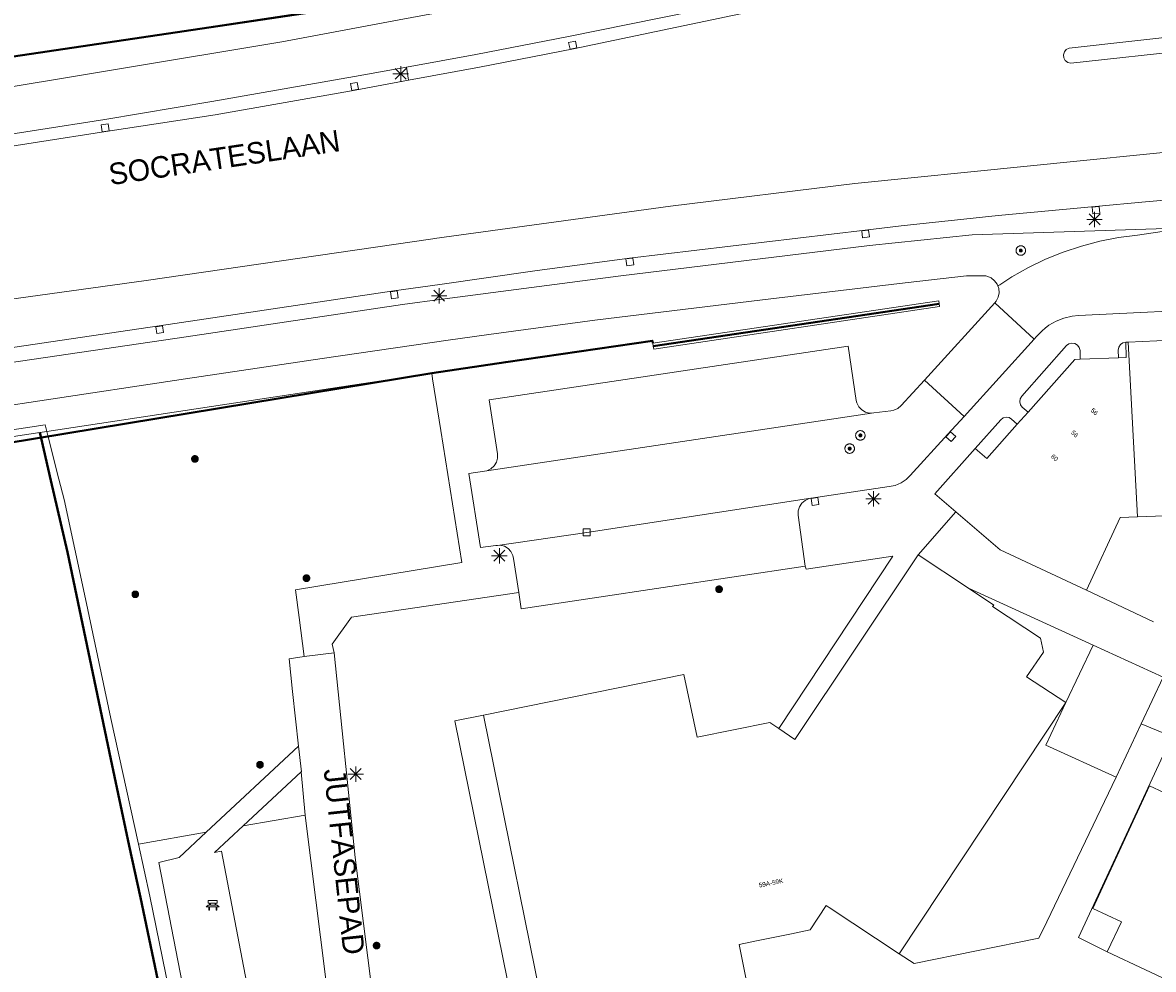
# Model space of a CAD drawing. Header units: metres. Extents: x 135779 to 137489, y 452643 to 455118.
# Tile 82 of 256: x 136153 to 136227, y 453193 to 453254. Entities that reach past the tile are written whole.
import ezdxf
from ezdxf.enums import TextEntityAlignment as Align

# ---------------------------------------------------------------- set-up
doc = ezdxf.new("R2010")
doc.units = ezdxf.units.M
doc.linetypes.add('DGN_Style_3', pattern=[78.572352, 56.123108, -22.449243])
doc.linetypes.add('DGN_Style_4', pattern=[89.853097, 44.898487, -22.449243, 0.056123, -22.449243])
for name, color, linetype, lineweight in [('KTop_BTD_Groenvoorziening', 62, 'Continuous', 13), ('KTop_BTD_Groenvoorziening_bosplantsoen', 62, 'Continuous', 13), ('KTop_BTD_Groenvoorziening_gras- en kruidachtigen', 62, 'Continuous', 13), ('KTop_NAR_Huisnummer (t)', 7, 'Continuous', 13), ('KTop_NAR_Huisnummer tijdelijk (t)', 7, 'Continuous', 13), ('KTop_ORL_Weg_Straatnaam (t)', 7, 'Continuous', 13), ('KTop_PAL_Lichtmast', 40, 'Continuous', 13), ('KTop_PND_Grondvlaksituatie van BAG-pand [tachy]', 1, 'Continuous', 13), ('KTop_PND_Pandscheiding', 40, 'Continuous', 13), ('KTop_PUT_Inspectie- of rioolput', 15, 'Continuous', 13), ('KTop_PUT_Kolk', 15, 'Continuous', 13), ('KTop_SHD_Damwand (l)', 1, 'Continuous', 40), ('KTop_SHD_Hek (l)', 15, 'DGN_Style_4', 40), ('KTop_SHD_Kademuur', 16, 'Continuous', 13), ('KTop_SHD_Muur', 15, 'Continuous', 13), ('KTop_SHD_Muur (l)', 15, 'Continuous', 40), ('KTop_STM_Bank', 40, 'Continuous', 13), ('KTop_VGO_Boom', 92, 'Continuous', 13), ('KTop_VGO_Haag (l)', 92, 'DGN_Style_3', 40), ('KTop_WGD_Fietspad', 40, 'Continuous', 13), ('KTop_WGD_Parkeervlak', 251, 'Continuous', 13), ('KTop_WGD_Rijbaan_Lokale weg', 251, 'Continuous', 13), ('KTop_WGD_Rijbaan_Lokale weg_OV-strook', 251, 'Continuous', 13), ('KTop_WGD_Rijbaan_Lokale weg_verkeersdrempel', 40, 'Continuous', 13), ('KTop_WGD_Voetpad', 251, 'Continuous', 13), ('KTop_WGD_Voetpad_achterpad', 251, 'Continuous', 13), ('KTop_WTD_Waterloop', 150, 'Continuous', 13)]:
    doc.layers.add(name, color=color, linetype=linetype, lineweight=lineweight)
doc.styles.add('Style-ROVU', font='ROVU.shx')
doc.styles.add('Style-ROVUCURSIEF', font='ROVUCURSIEF.shx')

# ---------------------------------------------------------------- blocks, each defined once
blk = doc.blocks.new('PAL_Lichtmast')
at = {"layer": 'KTop_PAL_Lichtmast'}
for p, q in [((-0.354, -0.354), (0.354, 0.354)), ((0.354, -0.354), (-0.354, 0.354)), ((0, -0.5), (0, 0.5)), ((-0.5, 0), (0.5, 0))]:
    blk.add_line(p, q, dxfattribs=at)
blk = doc.blocks.new('PUT_Inspectie-_of_rioolput')
at = {"layer": 'KTop_PUT_Inspectie- of rioolput', "flags": 128}
for points in [[(0.31, 0), (0.308, 0.032), (0.303, 0.064), (0.294, 0.095), (0.283, 0.126), (0.268, 0.155), (0.25, 0.182), (0.23, 0.207), (0.207, 0.23), (0.182, 0.25), (0.154, 0.268), (0.126, 0.283), (0.095, 0.294), (0.064, 0.303), (0.032, 0.308), (0, 0.309), (-0.032, 0.308), (-0.064, 0.303), (-0.096, 0.294), (-0.126, 0.283), (-0.155, 0.268), (-0.182, 0.25), (-0.207, 0.23), (-0.23, 0.207), (-0.25, 0.182), (-0.268, 0.154), (-0.283, 0.126), (-0.294, 0.095), (-0.303, 0.064), (-0.308, 0.032), (-0.309, 0), (-0.308, -0.032), (-0.303, -0.064), (-0.294, -0.096), (-0.283, -0.126), (-0.268, -0.155), (-0.25, -0.182), (-0.23, -0.207), (-0.207, -0.23), (-0.182, -0.25), (-0.155, -0.268), (-0.126, -0.283), (-0.096, -0.294), (-0.064, -0.303), (-0.032, -0.308), (0, -0.309), (0.032, -0.308), (0.064, -0.303), (0.095, -0.294), (0.126, -0.283), (0.155, -0.268), (0.182, -0.25), (0.207, -0.23), (0.23, -0.207), (0.25, -0.182), (0.268, -0.155), (0.283, -0.126), (0.294, -0.096), (0.303, -0.064), (0.308, -0.032), (0.31, 0)], [(0.095, 0), (0.094, 0.009), (0.092, 0.019), (0.09, 0.029), (0.086, 0.038), (0.082, 0.047), (0.076, 0.055), (0.07, 0.063), (0.063, 0.07), (0.055, 0.076), (0.047, 0.082), (0.038, 0.086), (0.029, 0.09), (0.019, 0.092), (0.009, 0.094), (0, 0.094), (-0.01, 0.094), (-0.02, 0.092), (-0.029, 0.09), (-0.039, 0.086), (-0.048, 0.082), (-0.056, 0.076), (-0.064, 0.07), (-0.071, 0.063), (-0.077, 0.055), (-0.082, 0.047), (-0.087, 0.038), (-0.09, 0.029), (-0.093, 0.019), (-0.094, 0.009), (-0.095, 0), (-0.094, -0.01), (-0.093, -0.02), (-0.09, -0.029), (-0.087, -0.039), (-0.082, -0.048), (-0.077, -0.056), (-0.071, -0.064), (-0.064, -0.071), (-0.056, -0.077), (-0.047, -0.082), (-0.039, -0.087), (-0.029, -0.09), (-0.02, -0.093), (-0.01, -0.094), (0, -0.095), (0.009, -0.094), (0.019, -0.093), (0.029, -0.09), (0.038, -0.087), (0.047, -0.082), (0.055, -0.077), (0.063, -0.071), (0.07, -0.064), (0.076, -0.056), (0.082, -0.047), (0.086, -0.039), (0.09, -0.029), (0.092, -0.02), (0.094, -0.01), (0.095, 0)], [(0.035, 0), (0.034, 0.003), (0.034, 0.007), (0.033, 0.01), (0.031, 0.014), (0.03, 0.017), (0.028, 0.02), (0.026, 0.023), (0.023, 0.026), (0.02, 0.028), (0.017, 0.03), (0.014, 0.031), (0.01, 0.033), (0.007, 0.034), (0.003, 0.034), (0, 0.034), (-0.004, 0.034), (-0.007, 0.034), (-0.011, 0.033), (-0.014, 0.031), (-0.018, 0.03), (-0.021, 0.028), (-0.023, 0.026), (-0.026, 0.023), (-0.028, 0.02), (-0.03, 0.017), (-0.032, 0.014), (-0.033, 0.01), (-0.034, 0.007), (-0.035, 0.003), (-0.035, 0), (-0.035, -0.004), (-0.034, -0.007), (-0.033, -0.011), (-0.032, -0.014), (-0.03, -0.018), (-0.028, -0.021), (-0.026, -0.023), (-0.023, -0.026), (-0.021, -0.028), (-0.017, -0.03), (-0.014, -0.032), (-0.011, -0.033), (-0.007, -0.034), (-0.004, -0.035), (0, -0.035), (0.003, -0.035), (0.007, -0.034), (0.01, -0.033), (0.014, -0.032), (0.017, -0.03), (0.02, -0.028), (0.023, -0.026), (0.026, -0.023), (0.028, -0.021), (0.03, -0.017), (0.031, -0.014), (0.033, -0.011), (0.034, -0.007), (0.034, -0.004), (0.035, 0)], [(0.01, 0.02), (0.007, 0.02), (0.005, 0.021), (0.003, 0.022), (0.001, 0.022), (-0.001, 0.022), (-0.004, 0.022), (-0.006, 0.021), (-0.008, 0.02), (-0.01, 0.019), (-0.012, 0.018), (-0.014, 0.017), (-0.016, 0.015), (-0.017, 0.013), (-0.019, 0.012), (-0.02, 0.009), (-0.021, 0.007), (-0.022, 0.005), (-0.022, 0.003), (-0.022, 0.001), (-0.022, -0.001), (-0.022, -0.004), (-0.022, -0.006), (-0.021, -0.008), (-0.02, -0.01), (-0.019, -0.012), (-0.017, -0.014), (-0.016, -0.016), (-0.014, -0.017), (-0.012, -0.019), (-0.01, -0.02), (-0.008, -0.021), (-0.006, -0.022), (-0.003, -0.022), (-0.001, -0.022), (0.001, -0.022), (0.003, -0.022), (0.005, -0.022), (0.008, -0.021), (0.01, -0.02), (0.012, -0.019), (0.014, -0.017), (0.015, -0.016), (0.017, -0.014), (0.018, -0.012), (0.02, -0.01), (0.02, -0.008), (0.021, -0.006), (0.022, -0.003), (0.022, -0.001), (0.022, 0.001), (0.022, 0.003), (0.021, 0.005), (0.02, 0.008), (0.019, 0.01), (0.018, 0.012), (0.017, 0.014), (0.015, 0.015), (0.013, 0.017), (0.012, 0.018), (0.01, 0.02)]]:
    blk.add_lwpolyline(points, dxfattribs=at)
blk = doc.blocks.new('PUT_Kolk')
at = {"layer": 'KTop_PUT_Kolk', "flags": 128}
blk.add_lwpolyline([(0.225, -0.225), (0.225, 0.225), (-0.225, 0.225), (-0.225, -0.225), (0.225, -0.225)], dxfattribs=at)
blk = doc.blocks.new('STM_Bank')
at = {"layer": 'KTop_STM_Bank'}
for p, q in [((-0.416, -0.089), (-0.298, 0.019)), ((-0.298, 0.314), (0.298, 0.314)), ((-0.298, 0.143), (-0.298, 0.314)), ((-0.2, 0.143), (-0.298, 0.143)), ((-0.298, 0.019), (-0.2, 0.019)), ((-0.2, 0.019), (-0.2, 0.143)), ((0.157, 0.143), (-0.154, 0.143)), ((-0.154, 0.143), (-0.154, 0.019)), ((-0.154, 0.019), (0.157, 0.019)), ((0.157, 0.019), (0.157, 0.143)), ((0.298, 0.143), (0.203, 0.143)), ((0.203, 0.143), (0.203, 0.019)), ((0.203, 0.019), (0.298, 0.019)), ((0.298, 0.314), (0.298, 0.143)), ((0.298, 0.019), (0.416, -0.089)), ((-0.259, -0.089), (-0.416, -0.089)), ((-0.259, -0.315), (-0.259, -0.089)), ((-0.213, -0.315), (-0.259, -0.315)), ((0.216, -0.089), (-0.213, -0.089)), ((-0.213, -0.089), (-0.213, -0.315)), ((0.216, -0.305), (0.216, -0.089)), ((0.259, -0.305), (0.216, -0.305)), ((0.416, -0.089), (0.259, -0.089)), ((0.259, -0.089), (0.259, -0.305))]:
    blk.add_line(p, q, dxfattribs=at)
blk = doc.blocks.new('VGO_Boom')
at = {"layer": 'KTop_VGO_Boom', "flags": 128}
for points in [[(0.215, 0), (0.214, 0.022), (0.21, 0.045), (0.204, 0.066), (0.196, 0.087), (0.186, 0.108), (0.174, 0.126), (0.16, 0.144), (0.144, 0.16), (0.126, 0.174), (0.107, 0.186), (0.087, 0.196), (0.066, 0.204), (0.045, 0.21), (0.022, 0.214), (-0.001, 0.215), (-0.023, 0.214), (-0.045, 0.21), (-0.067, 0.204), (-0.088, 0.196), (-0.108, 0.186), (-0.127, 0.174), (-0.144, 0.16), (-0.16, 0.144), (-0.174, 0.126), (-0.187, 0.107), (-0.197, 0.087), (-0.205, 0.066), (-0.211, 0.045), (-0.214, 0.022), (-0.215, -0.001), (-0.214, -0.023), (-0.211, -0.045), (-0.205, -0.067), (-0.197, -0.088), (-0.187, -0.108), (-0.174, -0.127), (-0.16, -0.144), (-0.144, -0.16), (-0.127, -0.174), (-0.108, -0.187), (-0.088, -0.197), (-0.067, -0.205), (-0.045, -0.211), (-0.023, -0.214), (0, -0.215), (0.022, -0.214), (0.045, -0.211), (0.066, -0.205), (0.087, -0.197), (0.108, -0.187), (0.126, -0.174), (0.144, -0.16), (0.16, -0.144), (0.174, -0.127), (0.186, -0.108), (0.196, -0.088), (0.204, -0.067), (0.21, -0.045), (0.214, -0.023), (0.215, -0.001)], [(0.155, 0), (0.154, 0.016), (0.152, 0.032), (0.147, 0.048), (0.142, 0.063), (0.134, 0.078), (0.125, 0.091), (0.115, 0.104), (0.104, 0.115), (0.091, 0.125), (0.077, 0.134), (0.063, 0.142), (0.048, 0.147), (0.032, 0.152), (0.016, 0.154), (-0.001, 0.155), (-0.017, 0.154), (-0.033, 0.152), (-0.048, 0.147), (-0.064, 0.142), (-0.078, 0.134), (-0.092, 0.125), (-0.104, 0.115), (-0.116, 0.104), (-0.126, 0.091), (-0.135, 0.077), (-0.142, 0.063), (-0.148, 0.048), (-0.152, 0.032), (-0.155, 0.016), (-0.155, -0.001), (-0.155, -0.017), (-0.152, -0.033), (-0.148, -0.048), (-0.142, -0.064), (-0.135, -0.078), (-0.126, -0.092), (-0.116, -0.104), (-0.104, -0.116), (-0.092, -0.126), (-0.078, -0.135), (-0.064, -0.142), (-0.048, -0.148), (-0.033, -0.152), (-0.017, -0.155), (0, -0.155), (0.016, -0.155), (0.032, -0.152), (0.048, -0.148), (0.063, -0.142), (0.078, -0.135), (0.091, -0.126), (0.104, -0.116), (0.115, -0.104), (0.125, -0.092), (0.134, -0.078), (0.142, -0.064), (0.147, -0.048), (0.152, -0.033), (0.154, -0.017), (0.155, -0.001)], [(0.095, 0), (0.094, 0.01), (0.093, 0.02), (0.09, 0.029), (0.087, 0.039), (0.082, 0.048), (0.077, 0.056), (0.071, 0.064), (0.064, 0.071), (0.056, 0.077), (0.047, 0.082), (0.039, 0.087), (0.029, 0.09), (0.02, 0.093), (0.01, 0.094), (-0.001, 0.095), (-0.01, 0.094), (-0.02, 0.093), (-0.03, 0.09), (-0.039, 0.087), (-0.048, 0.082), (-0.056, 0.077), (-0.064, 0.071), (-0.071, 0.064), (-0.077, 0.056), (-0.083, 0.047), (-0.087, 0.039), (-0.091, 0.029), (-0.093, 0.02), (-0.095, 0.01), (-0.095, -0.001), (-0.095, -0.01), (-0.093, -0.02), (-0.091, -0.03), (-0.087, -0.039), (-0.083, -0.048), (-0.077, -0.056), (-0.071, -0.064), (-0.064, -0.071), (-0.056, -0.077), (-0.048, -0.083), (-0.039, -0.087), (-0.03, -0.091), (-0.02, -0.093), (-0.01, -0.095), (0, -0.095), (0.01, -0.095), (0.02, -0.093), (0.029, -0.091), (0.039, -0.087), (0.048, -0.083), (0.056, -0.077), (0.064, -0.071), (0.071, -0.064), (0.077, -0.056), (0.082, -0.048), (0.087, -0.039), (0.09, -0.03), (0.093, -0.02), (0.094, -0.01), (0.095, -0.001)], [(0.035, 0), (0.035, 0.004), (0.034, 0.007), (0.033, 0.011), (0.032, 0.014), (0.03, 0.018), (0.028, 0.021), (0.026, 0.023), (0.023, 0.026), (0.021, 0.028), (0.017, 0.03), (0.014, 0.032), (0.011, 0.033), (0.007, 0.034), (0.004, 0.035), (-0.001, 0.035), (-0.004, 0.035), (-0.008, 0.034), (-0.011, 0.033), (-0.015, 0.032), (-0.018, 0.03), (-0.021, 0.028), (-0.024, 0.026), (-0.027, 0.023), (-0.029, 0.021), (-0.031, 0.017), (-0.032, 0.014), (-0.034, 0.011), (-0.035, 0.007), (-0.035, 0.004), (-0.035, -0.001), (-0.035, -0.004), (-0.035, -0.008), (-0.034, -0.011), (-0.032, -0.015), (-0.031, -0.018), (-0.029, -0.021), (-0.027, -0.024), (-0.024, -0.027), (-0.021, -0.029), (-0.018, -0.031), (-0.015, -0.032), (-0.011, -0.034), (-0.008, -0.035), (-0.004, -0.035), (0, -0.035), (0.004, -0.035), (0.007, -0.035), (0.011, -0.034), (0.014, -0.032), (0.018, -0.031), (0.021, -0.029), (0.023, -0.027), (0.026, -0.024), (0.028, -0.021), (0.03, -0.018), (0.032, -0.015), (0.033, -0.011), (0.034, -0.008), (0.035, -0.004), (0.035, 0)]]:
    blk.add_lwpolyline(points, dxfattribs=at)

msp = doc.modelspace()

# ---------------------------------------------------------------- linework, layer by layer
at = {"layer": 'KTop_BTD_Groenvoorziening', "flags": 128}
msp.add_lwpolyline([(136178.384, 453251.475), (136178.515, 453250.622)], dxfattribs=at)
at = {"layer": 'KTop_BTD_Groenvoorziening_bosplantsoen', "flags": 128}
msp.add_lwpolyline([(136167.759, 453202.097), (136171.8, 453202.796)], dxfattribs=at)
at = {"layer": 'KTop_BTD_Groenvoorziening_gras- en kruidachtigen', "flags": 128}
for points in [[(136198.199, 453165.861), (136190.587, 453164.328), (136181.529, 453208.933), (136183.391, 453209.311)], [(136160.947, 453200.918), (136165.359, 453201.681)]]:
    msp.add_lwpolyline(points, dxfattribs=at)
at = {"layer": 'KTop_PND_Grondvlaksituatie van BAG-pand [tachy]', "flags": 128}
for points in [[(136225.208, 453233.58), (136225.235, 453232.58), (136224.732, 453232.561)], [(136225.35, 453233.586), (136225.208, 453233.58)], [(136229.091, 453233.746), (136225.35, 453233.586)], [(136222.244, 453232.468), (136221.884, 453232.454), (136218.84, 453229.029)], [(136224.732, 453232.561), (136222.244, 453232.468)], [(136218.84, 453229.029), (136218.142, 453228.244)], [(136218.142, 453228.244), (136216.155, 453226.009), (136215.406, 453226.668)], [(136215.406, 453226.668), (136212.768, 453223.713), (136214.145, 453222.536)], [(136214.145, 453222.536), (136217.024, 453220.074), (136222.642, 453217.443)], [(136222.642, 453217.443), (136224.835, 453222.163), (136225.955, 453222.204)], [(136225.955, 453222.204), (136231.28, 453222.397), (136231.332, 453221.256), (136235.478, 453221.446)], [(136211.681, 453219.741), (136203.671, 453207.711), (136202.614, 453208.427)], [(136214.964, 453217.568), (136211.681, 453219.741)], [(136221.3, 453210.127), (136218.751, 453211.791), (136219.841, 453213.411), (136219.651, 453214.311), (136216.531, 453216.371), (136216.621, 453216.471), (136214.964, 453217.568)], [(136223.07, 453213.86), (136221.3, 453210.127)], [(136226.21, 453208.738), (136227.64, 453211.77), (136223.07, 453213.86)], [(136183.391, 453209.311), (136196.441, 453211.941), (136197.311, 453207.871), (136202.031, 453208.821), (136202.614, 453208.427)], [(136210.451, 453193.771), (136221.3, 453210.127)], [(136221.3, 453210.127), (136220, 453207.35), (136224.57, 453205.26)], [(136197.849, 453167.423), (136192.131, 453166.271), (136183.391, 453209.311)], [(136224.57, 453205.26), (136226.21, 453208.738)], [(136232.681, 453199.524), (136233.607, 453201.52), (136228.615, 453203.844), (136226.755, 453204.706), (136223.054, 453196.722), (136224.914, 453195.86), (136224.001, 453193.891)], [(136200.736, 453190.935), (136200.303, 453193.081), (136200.041, 453194.381), (136201.161, 453194.611), (136203.451, 453195.081), (136204.671, 453195.341), (136205.701, 453196.911), (136205.907, 453196.775), (136210.451, 453193.771)], [(136224.001, 453193.891), (136228.989, 453191.564)]]:
    msp.add_lwpolyline(points, dxfattribs=at)
at = {"layer": 'KTop_PND_Pandscheiding', "flags": 128}
msp.add_lwpolyline([(136225.35, 453233.586), (136225.955, 453222.204)], dxfattribs=at)
at = {"layer": 'KTop_SHD_Damwand (l)', "flags": 128}
for points in [[(136154.529, 453227.7), (136154.616, 453227.34)], [(136154.616, 453227.34), (136155.25, 453224.575)], [(136176.087, 453105.413), (136172.682, 453128.255), (136169.875, 453146.365), (136168.338, 453155.42), (136165.91, 453170.315), (136162.778, 453189.365), (136161.078, 453197.445), (136160.341, 453200.798), (136159.145, 453206.431), (136156.321, 453219.904), (136155.25, 453224.575)]]:
    msp.add_lwpolyline(points, dxfattribs=at)
at = {"layer": 'KTop_SHD_Hek (l)', "flags": 128}
for points in [[(136148.663, 453251.558), (136186.517, 453257.186)], [(136194.449, 453233.319), (136213.062, 453236.083)], [(136152.279, 453226.987), (136180.035, 453231.556)]]:
    msp.add_lwpolyline(points, dxfattribs=at)
at = {"layer": 'KTop_SHD_Kademuur', "flags": 128}
for points in [[(136154.529, 453227.7), (136154.98, 453227.769)], [(136154.529, 453227.7), (136154.616, 453227.34), (136155.25, 453224.575), (136156.321, 453219.904), (136159.145, 453206.431), (136160.341, 453200.798), (136161.078, 453197.445), (136162.778, 453189.365), (136165.91, 453170.315), (136168.338, 453155.42), (136169.875, 453146.365), (136172.682, 453128.255), (136176.087, 453105.413)], [(136154.98, 453227.769), (136155.071, 453227.409), (136155.768, 453224.654), (136156.102, 453223.334), (136157.492, 453216.873), (136159.135, 453209.092), (136160.947, 453200.918)], [(136160.947, 453200.918), (136161.686, 453197.515), (136163.341, 453189.46), (136165.87, 453173.969)]]:
    msp.add_lwpolyline(points, dxfattribs=at)
at = {"layer": 'KTop_SHD_Muur', "flags": 128}
msp.add_lwpolyline([(136213.034, 453236.268), (136194.421, 453233.504), (136194.449, 453233.319), (136194.48, 453233.134), (136213.089, 453235.897), (136213.034, 453236.268)], dxfattribs=at)
at = {"layer": 'KTop_SHD_Muur (l)', "flags": 128}
msp.add_lwpolyline([(136194.421, 453233.504), (136194.396, 453233.672), (136184.852, 453232.28), (136180.035, 453231.556)], dxfattribs=at)
at = {"layer": 'KTop_VGO_Haag (l)', "flags": 128}
msp.add_lwpolyline([(136154.529, 453227.7), (136154.616, 453227.34)], dxfattribs=at)
at = {"layer": 'KTop_WGD_Fietspad', "flags": 128}
for points in [[(136219.355, 453263.408), (136213.64, 453260.061), (136211.826, 453259.141), (136209.961, 453258.359), (136207.084, 453257.419), (136205.009, 453256.874), (136201.932, 453256.134), (136198.919, 453255.491), (136188.937, 453253.48), (136182.893, 453252.298), (136178.384, 453251.475)], [(136212.702, 453263.261), (136211.879, 453262.719), (136210.641, 453262.056), (136209.371, 453261.468), (136208.07, 453260.953), (136206.742, 453260.513), (136206.617, 453260.476), (136202.942, 453259.565), (136199.249, 453258.731), (136197.823, 453258.432), (136183.087, 453255.515), (136177.912, 453254.554), (136170.27, 453253.135), (136149.251, 453249.629), (136148.898, 453249.57)], [(136178.384, 453251.475), (136175.012, 453250.86), (136165.709, 453249.234), (136158.76, 453248.08), (136149.831, 453246.682), (136149.343, 453246.606)], [(136151.521, 453232.094), (136151.76, 453232.13), (136164.047, 453233.926), (136178.132, 453236.033), (136180.7, 453236.371), (136192.343, 453237.901), (136208.533, 453239.871), (136215.204, 453240.566), (136229.175, 453241.013)], [(136151.931, 453229.364), (136154.521, 453229.754), (136164, 453231.183), (136172.9, 453232.517), (136181.108, 453233.704), (136183.751, 453234.086), (136190.655, 453235.02), (136201.551, 453236.343), (136210.846, 453237.442), (136214.843, 453237.9), (136216.087, 453237.905), (136216.44, 453237.76), (136216.667, 453237.581), (136216.837, 453237.347), (136216.871, 453237.253)]]:
    msp.add_lwpolyline(points, dxfattribs=at)
at = {"layer": 'KTop_WGD_Parkeervlak', "flags": 128}
msp.add_lwpolyline([(136204.34, 453219.01), (136185.85, 453216.22), (136185.69, 453217.29)], dxfattribs=at)
at = {"layer": 'KTop_WGD_Rijbaan_Lokale weg', "flags": 128}
for points in [[(136178.515, 453250.622), (136183.15, 453251.485), (136189.253, 453252.665), (136206.323, 453256.276), (136213.402, 453257.777), (136221.277, 453259.617), (136222.135, 453259.886), (136222.934, 453260.221), (136223.699, 453260.628), (136224.423, 453261.103), (136225.1, 453261.644)], [(136229.476, 453253.597), (136221.508, 453252.72), (136221.331, 453252.627), (136221.204, 453252.472), (136221.147, 453252.28), (136221.169, 453252.081), (136221.267, 453251.906), (136221.424, 453251.783), (136221.617, 453251.73), (136229.585, 453252.607), (136229.775, 453252.624), (136229.953, 453252.717), (136230.082, 453252.871), (136230.141, 453253.063), (136230.121, 453253.263), (136230.025, 453253.439), (136229.868, 453253.565), (136229.675, 453253.621), (136229.476, 453253.597)], [(136149.457, 453245.843), (136149.907, 453245.91), (136158.816, 453247.281), (136165.944, 453248.381), (136175.05, 453249.977), (136178.515, 453250.622)], [(136307.983, 453226.701), (136302.715, 453231.654), (136288.051, 453236.544), (136283.006, 453238.227), (136267.87, 453243.13), (136264.938, 453243.928), (136261.208, 453244.784), (136256.088, 453245.688), (136255.726, 453245.729), (136246.754, 453246.736), (136243.882, 453246.864), (136243.294, 453246.89), (136238.064, 453246.736), (136229.99, 453246.159), (136207.558, 453243.896), (136195.562, 453242.434), (136180.22, 453240.318), (136180.098, 453240.3), (136161.456, 453237.587), (136150.915, 453236.131)], [(136216.871, 453237.253), (136216.905, 453237.262), (136216.925, 453237.275), (136216.996, 453237.321), (136217.779, 453237.827), (136218.862, 453238.438), (136219.981, 453238.979), (136221.134, 453239.446), (136222.314, 453239.838), (136223.516, 453240.154), (136224.737, 453240.391), (136225.97, 453240.55), (136229.175, 453241.013)], [(136216.677, 453236.132), (136216.769, 453236.246), (136216.902, 453236.503), (136216.959, 453236.787), (136216.937, 453237.075), (136216.875, 453237.243), (136216.871, 453237.253)], [(136260.371, 453234.214), (136260.18, 453234.26), (136253.14, 453235.55), (136251.63, 453235.84), (136249.47, 453236.25), (136247.9, 453236.39), (136246.055, 453236.368), (136244.959, 453236.376), (136236.13, 453235.96), (136232, 453235.8), (136222.13, 453235.32), (136221.709, 453235.277), (136221.178, 453235.152), (136220.672, 453234.951), (136220.2, 453234.677), (136219.952, 453234.48), (136219.948, 453234.477), (136219.942, 453234.472), (136219.773, 453234.338), (136219.4, 453233.94), (136219.25, 453233.775)], [(136219.25, 453233.775), (136216.677, 453236.132)], [(136212.094, 453231.109), (136210.58, 453229.45), (136210.359, 453229.265), (136210.096, 453229.147), (136209.9, 453229.11), (136208.81, 453228.97)], [(136214.674, 453228.747), (136212.094, 453231.109)], [(136183.47, 453225.18), (136208.81, 453228.97)], [(136204.703, 453223.424), (136204.73, 453223.43), (136209.8, 453224.18), (136210.199, 453224.261), (136210.574, 453224.418), (136210.912, 453224.646), (136211.17, 453224.9), (136213.63, 453227.6), (136214.674, 453228.747)], [(136183.47, 453225.18), (136182.44, 453225.03), (136183.21, 453220.21), (136184.21, 453220.35), (136184.311, 453220.355)], [(136204.703, 453223.424), (136190.12, 453221.2), (136184.311, 453220.355)]]:
    msp.add_lwpolyline(points, dxfattribs=at)
at = {"layer": 'KTop_WGD_Rijbaan_Lokale weg_OV-strook', "flags": 128}
msp.add_lwpolyline([(136230.648, 453243.072), (136226.494, 453242.713), (136223.205, 453242.412), (136216.907, 453241.818), (136210.583, 453241.141), (136208.238, 453240.87), (136192.893, 453239.05), (136186.747, 453238.225), (136180.552, 453237.338), (136177.564, 453236.91), (136162.289, 453234.638), (136151.56, 453233.06), (136151.38, 453233.033)], dxfattribs=at)
at = {"layer": 'KTop_WGD_Rijbaan_Lokale weg_verkeersdrempel', "flags": 128}
for points in [[(136216.677, 453236.132), (136212.094, 453231.109)], [(136214.674, 453228.747), (136219.25, 453233.775)]]:
    msp.add_lwpolyline(points, dxfattribs=at)
at = {"layer": 'KTop_WGD_Voetpad', "flags": 128}
for points in [[(136149.351, 453251.663), (136172.018, 453255.085), (136177.704, 453255.91), (136184.004, 453256.825), (136186.517, 453257.186), (136186.44, 453257.532), (136186.26, 453258.341)], [(136208.81, 453228.97), (136208.53, 453228.961), (136208.258, 453229.031), (136208.016, 453229.174), (136207.825, 453229.379), (136207.699, 453229.63), (136207.66, 453229.79), (136207.14, 453233.32), (136183.76, 453229.83), (136184.31, 453226.32), (136184.313, 453226.038), (136184.237, 453225.766), (136184.088, 453225.527), (136183.879, 453225.338), (136183.624, 453225.216), (136183.47, 453225.18)], [(136218.84, 453229.029), (136218.468, 453229.359), (136218.356, 453229.504), (136218.302, 453229.695), (136218.326, 453229.893), (136218.426, 453230.065), (136221.35, 453233.355), (136221.497, 453233.469), (136221.689, 453233.521), (136221.886, 453233.495), (136222.058, 453233.394), (136222.176, 453233.234), (136222.223, 453233.041), (136222.244, 453232.468)], [(136224.732, 453232.561), (136224.714, 453233.062), (136224.747, 453233.258), (136224.853, 453233.426), (136225.017, 453233.54), (136225.208, 453233.58)], [(136171.721, 453213.12), (136171.4, 453215.66), (136171.17, 453217.46), (136181.86, 453219.21), (136181.99, 453219.23), (136180.63, 453227.82), (136180.091, 453231.202), (136180.035, 453231.556), (136165.704, 453229.402), (136154.98, 453227.769)], [(136154.98, 453227.769), (136154.878, 453228.208), (136152.166, 453227.795), (136151.931, 453229.364)], [(136215.406, 453226.668), (136217.064, 453228.533), (136217.223, 453228.652), (136217.416, 453228.7), (136217.612, 453228.669), (136217.769, 453228.575), (136218.142, 453228.244)], [(136204.34, 453219.01), (136203.87, 453222.31), (136203.875, 453222.593), (136203.958, 453222.863), (136204.114, 453223.099), (136204.329, 453223.283), (136204.587, 453223.4), (136204.703, 453223.424)], [(136214.145, 453222.536), (136211.681, 453219.741)], [(136184.311, 453220.355), (136184.488, 453220.363), (136184.758, 453220.296), (136184.999, 453220.156), (136185.189, 453219.953), (136185.315, 453219.705), (136185.36, 453219.5), (136185.69, 453217.29)], [(136202.614, 453208.427), (136210.05, 453219.65), (136204.4, 453218.81), (136204.34, 453219.01)], [(136185.69, 453217.29), (136174.81, 453215.68), (136173.55, 453213.93), (136173.69, 453213.36)], [(136173.69, 453213.36), (136171.721, 453213.12)], [(136173.69, 453213.36), (136175.05, 453200.05), (136176.42, 453189.22), (136181.24, 453162.01), (136181.347, 453161.41), (136181.74, 453159.2), (136182.53, 453158.73)], [(136171.36, 453207.28), (136170.97, 453210.84), (136170.76, 453212.97), (136171.721, 453213.12)], [(136226.21, 453208.738), (136228.202, 453207.912)], [(136224.001, 453193.891), (136222.121, 453194.841), (136228.202, 453207.912)], [(136165.359, 453201.681), (136171.36, 453207.28)], [(136171.36, 453207.28), (136171.55, 453205.62), (136171.54, 453205.61)], [(136171.54, 453205.61), (136167.759, 453202.097)], [(136171.8, 453202.796), (136171.54, 453205.61)], [(136224.57, 453205.26), (136220.06, 453195.863), (136219.54, 453194.78), (136211.44, 453193.15), (136210.451, 453193.771)], [(136175.969, 453174.83), (136175.53, 453176.67), (136173.41, 453189.86), (136171.85, 453202.26), (136171.8, 453202.796)], [(136176.42, 453172.94), (136167.83, 453179.3), (136166.28, 453179.01), (136162.28, 453199.71), (136163.6, 453200.04), (136165.359, 453201.681)], [(136167.759, 453202.097), (136165.89, 453200.36), (136166.34, 453200.45), (136170.3, 453179.81), (136169.48, 453179.62), (136175.969, 453174.83)]]:
    msp.add_lwpolyline(points, dxfattribs=at)
at = {"layer": 'KTop_WGD_Voetpad_achterpad', "flags": 128}
for points in [[(136214.964, 453217.568), (136223.07, 453213.86)], [(136227.002, 453215.387), (136222.642, 453217.443)]]:
    msp.add_lwpolyline(points, dxfattribs=at)
at = {"layer": 'KTop_WTD_Waterloop', "flags": 128}
msp.add_lwpolyline([(136151.486, 453229.297), (136151.486, 453229.297), (136151.788, 453227.282), (136154.529, 453227.7)], dxfattribs=at)

# ---------------------------------------------------------------- block references
at = {"layer": 'KTop_PAL_Lichtmast'}
for p in [(136178.01, 453251.047), (136223.176, 453241.572), (136180.512, 453236.6), (136208.791, 453223.38), (136184.431, 453219.68), (136175.081, 453205.47)]:
    msp.add_blockref('PAL_Lichtmast', p, dxfattribs=at)
at = {"layer": 'KTop_PUT_Inspectie- of rioolput'}
for p, rotation in [((136218.369, 453239.542), 91.8325445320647), ((136207.929, 453227.513), 98.50643947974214), ((136207.231, 453226.651), 98.50643948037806)]:
    msp.add_blockref('PUT_Inspectie-_of_rioolput', p, dxfattribs=dict(at, rotation=rotation))
at = {"layer": 'KTop_PUT_Kolk'}
for p, rotation in [((136189.206, 453252.911), 281.944300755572), ((136175.007, 453250.224), 280.5447588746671), ((136158.778, 453247.528), 278.7727372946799), ((136223.263, 453242.166), 95.22898228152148), ((136208.265, 453240.621), 96.76399056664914), ((136192.923, 453238.802), 97.64532056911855), ((136177.599, 453236.662), 98.46013566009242), ((136162.326, 453234.391), 98.46013566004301), ((136213.815, 453227.432), 137.6915215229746), ((136204.976, 453223.213), 98.41468169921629)]:
    msp.add_blockref('PUT_Kolk', p, dxfattribs=dict(at, rotation=rotation))
msp.add_blockref('PUT_Kolk', (136190.12, 453221.2), dxfattribs=at)
at = {"layer": 'KTop_STM_Bank'}
msp.add_blockref('STM_Bank', (136165.776, 453196.921), dxfattribs=at)
at = {"layer": 'KTop_VGO_Boom'}
for p in [(136164.62, 453225.979), (136171.877, 453218.218), (136160.739, 453217.169), (136198.734, 453217.499), (136168.854, 453206.077), (136176.444, 453194.308)]:
    msp.add_blockref('VGO_Boom', p, dxfattribs=at)

# ---------------------------------------------------------------- texts
at = {"layer": 'KTop_NAR_Huisnummer (t)', "style": 'Style-ROVU'}
msp.add_text('59A-59K', height=0.3, rotation=11, dxfattribs=at).set_placement((136202.903, 453198.537), align=Align.MIDDLE_RIGHT)
at = {"layer": 'KTop_NAR_Huisnummer tijdelijk (t)', "style": 'Style-ROVUCURSIEF'}
for s, p in [('56', (136222.988, 453229.208)), ('58', (136221.707, 453227.763)), ('60', (136220.395, 453226.209))]:
    msp.add_text(s, height=0.3, rotation=318.4, dxfattribs=at).set_placement(p, align=Align.MIDDLE_LEFT)
at = {"layer": 'KTop_ORL_Weg_Straatnaam (t)', "style": 'Style-ROVU'}
for s, rotation, p in [('SOCRATESLAAN', 8.44585, (136159.121, 453243.793)), ('JUTFASEPAD', 276.08701, (136172.998, 453205.752))]:
    msp.add_text(s, height=1.4, rotation=rotation, dxfattribs=at).set_placement(p)

doc.saveas('drawing.dxf')
